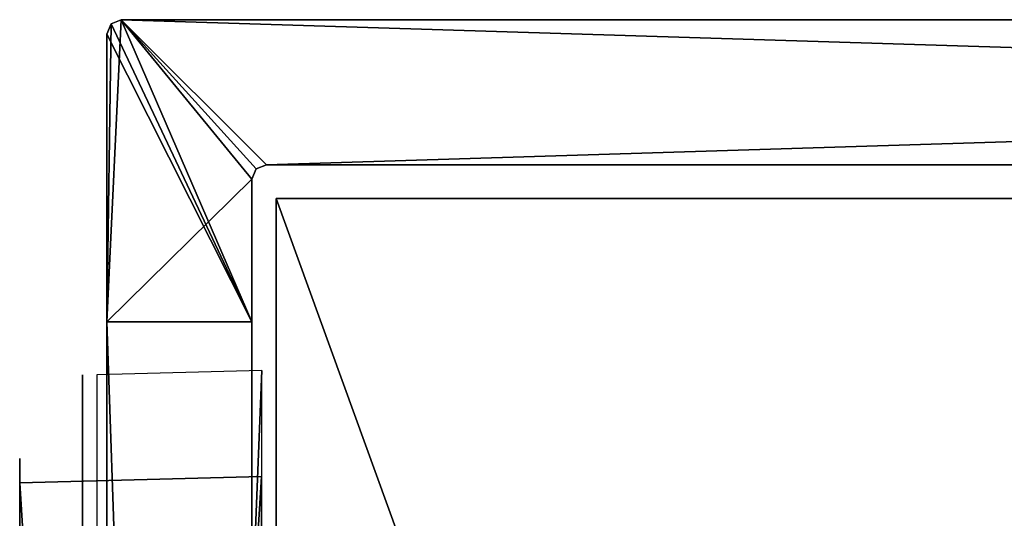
# Model space of a CAD drawing. Header units: millimetres. Extents: x -6 to 97, y -4 to 96.
# Tile 7 of 9: x -5 to 16, y 86 to 96. Entities that reach past the tile are written whole.
import ezdxf

# ---------------------------------------------------------------- set-up
doc = ezdxf.new("R2010")
doc.units = ezdxf.units.MM
doc.header["$LTSCALE"] = 65.185185
for name, color, linetype in [('1', 7, 'CONTINUOUS'), ('10', 7, 'CONTINUOUS'), ('12', 7, 'CONTINUOUS'), ('14', 7, 'CONTINUOUS'), ('15', 7, 'CONTINUOUS'), ('2', 7, 'CONTINUOUS'), ('3', 7, 'CONTINUOUS'), ('73', 7, 'CONTINUOUS'), ('74', 7, 'CONTINUOUS'), ('77', 7, 'CONTINUOUS'), ('78', 7, 'CONTINUOUS'), ('81', 7, 'CONTINUOUS'), ('82', 7, 'CONTINUOUS'), ('84', 7, 'CONTINUOUS'), ('87', 7, 'CONTINUOUS'), ('9', 7, 'CONTINUOUS'), ('90', 7, 'CONTINUOUS'), ('91', 7, 'CONTINUOUS')]:
    doc.layers.add(name, color=color, linetype=linetype)

msp = doc.modelspace()

# ---------------------------------------------------------------- linework, layer by layer
at = {"layer": '1', "color": 250, "linetype": 'Continuous', "true_color": 0x333134}
for points in [[(0.5, 92.6, -49.5), (34.051, 92.6, -49.5), (34.051, 0, -49.5), (0.5, 92.6, -49.5)], [(0.5, 0, -49.5), (0.5, 92.6, -49.5), (34.051, 0, -49.5), (0.5, 0, -49.5)]]:
    msp.add_3dface(points, dxfattribs=at)
at = {"layer": '10', "color": 250, "linetype": 'Continuous', "true_color": 0x333134}
for points in [[(0.5, 89.042, 46.292), (0.5, 92.6, 49.5), (0.5, 89.467, 46.117), (0.5, 89.042, 46.292)], [(0.5, 92.6, 49.5), (0.5, 89.642, 45.692), (0.5, 89.467, 46.117), (0.5, 92.6, 49.5)], [(0.5, 0, 49.5), (0.5, 92.6, 49.5), (0.5, 89.042, 46.292), (0.5, 0, 49.5)], [(0.5, 92.6, -49.5), (0.5, 0, -49.5), (0.5, 3.558, -46.292), (0.5, 92.6, -49.5)], [(0.5, 92.6, 49.5), (0.5, 92.6, -49.5), (0.5, 89.642, 45.692), (0.5, 92.6, 49.5)], [(0.5, 89.642, 45.692), (0.5, 92.6, -49.5), (0.5, 89.642, -45.692), (0.5, 89.642, 45.692)], [(0.5, 89.642, -45.692), (0.5, 92.6, -49.5), (0.5, 89.467, -46.117), (0.5, 89.642, -45.692)], [(0.5, 89.467, -46.117), (0.5, 92.6, -49.5), (0.5, 89.042, -46.292), (0.5, 89.467, -46.117)], [(0.5, 89.042, -46.292), (0.5, 92.6, -49.5), (0.5, 3.558, -46.292), (0.5, 89.042, -46.292)], [(0.5, 3.558, 46.292), (0.5, 0, 49.5), (0.5, 89.042, 46.292), (0.5, 3.558, 46.292)]]:
    msp.add_3dface(points, dxfattribs=at)
at = {"layer": '12', "color": 250, "linetype": 'Continuous', "true_color": 0x1e1e1d}
for points in [[(-4.8, 79.85, 40.535), (-4.8, 5.381, 43.369), (-4.8, 87.219, 43.369), (-4.8, 79.85, 40.535)], [(-4.8, 81.867, 39.994), (-4.8, 79.85, 40.535), (-4.8, 87.219, 43.369), (-4.8, 81.867, 39.994)], [(-4.8, 5.381, -43.369), (-4.8, 12.75, -40.535), (-4.8, 87.219, -43.369), (-4.8, 5.381, -43.369)], [(-4.8, 12.75, -40.535), (-4.8, 79.85, -40.535), (-4.8, 87.219, -43.369), (-4.8, 12.75, -40.535)], [(-4.8, 86.135, 3), (-4.8, 83.885, 36.5), (-4.8, 87.219, 43.369), (-4.8, 86.135, 3)], [(-4.8, 83.885, 36.5), (-4.8, 83.344, 38.517), (-4.8, 87.219, 43.369), (-4.8, 83.885, 36.5)], [(-4.8, 83.344, 38.517), (-4.8, 81.867, 39.994), (-4.8, 87.219, 43.369), (-4.8, 83.344, 38.517)], [(-4.8, 83.85, -5.285), (-4.8, 84.992, -4.979), (-4.8, 87.219, -43.369), (-4.8, 83.85, -5.285)], [(-4.8, 84.992, -4.979), (-4.8, 85.829, -4.142), (-4.8, 87.219, -43.369), (-4.8, 84.992, -4.979)], [(-4.8, 85.829, -4.142), (-4.8, 86.135, -3), (-4.8, 87.219, -43.369), (-4.8, 85.829, -4.142)], [(-4.8, 87.219, -43.369), (-4.8, 86.135, 3), (-4.8, 87.219, 43.369), (-4.8, 87.219, -43.369)], [(-4.8, 87.073, -43.723), (-4.8, 5.381, -43.369), (-4.8, 87.219, -43.369), (-4.8, 87.073, -43.723)], [(-4.8, 87.219, 43.369), (-4.8, 5.527, 43.723), (-4.8, 87.073, 43.723), (-4.8, 87.219, 43.369)], [(-4.8, 5.381, 43.369), (-4.8, 5.527, 43.723), (-4.8, 87.219, 43.369), (-4.8, 5.381, 43.369)], [(-4.8, 86.135, -3), (-4.8, 86.135, 3), (-4.8, 87.219, -43.369), (-4.8, 86.135, -3)], [(-4.8, 79.85, -40.535), (-4.8, 81.867, -39.994), (-4.8, 87.219, -43.369), (-4.8, 79.85, -40.535)], [(-4.8, 81.867, -39.994), (-4.8, 83.344, -38.517), (-4.8, 87.219, -43.369), (-4.8, 81.867, -39.994)], [(-4.8, 83.344, -38.517), (-4.8, 83.885, -36.5), (-4.8, 87.219, -43.369), (-4.8, 83.344, -38.517)], [(-4.8, 83.885, -8.75), (-4.8, 83.85, -5.285), (-4.8, 87.219, -43.369), (-4.8, 83.885, -8.75)], [(-4.8, 83.885, -36.5), (-4.8, 83.885, -8.75), (-4.8, 87.219, -43.369), (-4.8, 83.885, -36.5)], [(-4.8, 86.719, -43.869), (-4.8, 5.527, -43.723), (-4.8, 87.073, -43.723), (-4.8, 86.719, -43.869)], [(-4.8, 5.527, -43.723), (-4.8, 5.381, -43.369), (-4.8, 87.073, -43.723), (-4.8, 5.527, -43.723)], [(-4.8, 5.527, 43.723), (-4.8, 5.881, 43.869), (-4.8, 87.073, 43.723), (-4.8, 5.527, 43.723)], [(-4.8, 5.881, 43.869), (-4.8, 86.719, 43.869), (-4.8, 87.073, 43.723), (-4.8, 5.881, 43.869)], [(-4.8, 5.881, -43.869), (-4.8, 5.527, -43.723), (-4.8, 86.719, -43.869), (-4.8, 5.881, -43.869)], [(-4.8, 83.885, 36.5), (-4.8, 86.135, 3), (-4.8, 85.829, 4.142), (-4.8, 83.885, 36.5)]]:
    msp.add_3dface(points, dxfattribs=at)
at = {"layer": '14', "color": 250, "linetype": 'Continuous', "true_color": 0x1e1e1d}
for points in [[(-4.8, 86.719, 43.869), (-4.8, 5.881, 43.869), (0.2, 86.85, 44), (-4.8, 86.719, 43.869)], [(0.2, 86.85, 44), (-4.8, 5.881, 43.869), (0.2, 5.75, 44), (0.2, 86.85, 44)]]:
    msp.add_3dface(points, dxfattribs=at)
at = {"layer": '15', "color": 250, "linetype": 'Continuous', "true_color": 0x1e1e1d}
for points in [[(0.2, 5.75, -44), (-4.8, 86.719, -43.869), (0.2, 86.85, -44), (0.2, 5.75, -44)], [(-4.8, 5.881, -43.869), (-4.8, 86.719, -43.869), (0.2, 5.75, -44), (-4.8, 5.881, -43.869)]]:
    msp.add_3dface(points, dxfattribs=at)
at = {"layer": '2', "color": 250, "linetype": 'Continuous', "true_color": 0x333134}
for points in [[(0.5, 0, 49.5), (34.051, 92.6, 49.5), (0.5, 92.6, 49.5), (0.5, 0, 49.5)], [(34.051, 0, 49.5), (34.051, 92.6, 49.5), (0.5, 0, 49.5), (34.051, 0, 49.5)]]:
    msp.add_3dface(points, dxfattribs=at)
at = {"layer": '3', "color": 250, "linetype": 'Continuous', "true_color": 0x333134}
for points in [[(-3.5, 88.011, 44.664), (-3.5, 88.953, 45.603), (-3.5, 88.247, 44.097), (-3.5, 88.011, 44.664)], [(-3.5, 87.447, 44.897), (-3.5, 88.953, 45.603), (-3.5, 88.011, 44.664), (-3.5, 87.447, 44.897)], [(-3.5, 3.647, 45.603), (-3.5, 88.953, 45.603), (-3.5, 87.447, 44.897), (-3.5, 3.647, 45.603)], [(-3.5, 88.247, -44.097), (-3.5, 88.953, -45.603), (-3.5, 88.014, -44.661), (-3.5, 88.247, -44.097)], [(-3.5, 88.247, 44.097), (-3.5, 88.953, -45.603), (-3.5, 88.247, -44.097), (-3.5, 88.247, 44.097)], [(-3.5, 88.953, -45.603), (-3.5, 87.447, -44.897), (-3.5, 88.014, -44.661), (-3.5, 88.953, -45.603)], [(-3.5, 88.953, -45.603), (-3.5, 3.647, -45.603), (-3.5, 5.153, -44.897), (-3.5, 88.953, -45.603)], [(-3.5, 88.953, 45.603), (-3.5, 88.953, -45.603), (-3.5, 88.247, 44.097), (-3.5, 88.953, 45.603)], [(-3.5, 87.447, -44.897), (-3.5, 88.953, -45.603), (-3.5, 5.153, -44.897), (-3.5, 87.447, -44.897)], [(-3.5, 5.153, 44.897), (-3.5, 3.647, 45.603), (-3.5, 87.447, 44.897), (-3.5, 5.153, 44.897)]]:
    msp.add_3dface(points, dxfattribs=at)
at = {"layer": '73', "linetype": 'Continuous'}
for points in [[(-2.912, 96.212, 124.571), (0, 90.05, 124.571), (-2.7, 96.3, 124.571), (-2.912, 96.212, 124.571)], [(0.3, 93.3, 124.571), (93.7, 93.3, 124.571), (-2.7, 96.3, 124.571), (0.3, 93.3, 124.571)], [(-2.7, 96.3, 124.571), (93.7, 93.3, 124.571), (96.7, 96.3, 124.571), (-2.7, 96.3, 124.571)], [(0.088, 93.212, 124.571), (0.3, 93.3, 124.571), (-2.7, 96.3, 124.571), (0.088, 93.212, 124.571)], [(0, 93, 124.571), (0.088, 93.212, 124.571), (-2.7, 96.3, 124.571), (0, 93, 124.571)], [(0, 90.05, 124.571), (0, 93, 124.571), (-2.7, 96.3, 124.571), (0, 90.05, 124.571)], [(-3, 96, 124.571), (0, 90.05, 124.571), (-2.912, 96.212, 124.571), (-3, 96, 124.571)], [(-3, 90.05, 124.571), (0, 90.05, 124.571), (-3, 96, 124.571), (-3, 90.05, 124.571)]]:
    msp.add_3dface(points, dxfattribs=at)
at = {"layer": '74', "linetype": 'Continuous'}
for points in [[(-3, 90.05, -125.429), (-2.7, 96.3, -125.429), (0, 93, -125.429), (-3, 90.05, -125.429)], [(-2.912, 96.212, -125.429), (-2.7, 96.3, -125.429), (-3, 90.05, -125.429), (-2.912, 96.212, -125.429)], [(-2.7, 96.3, -125.429), (0.3, 93.3, -125.429), (0.088, 93.212, -125.429), (-2.7, 96.3, -125.429)], [(96.7, 96.3, -125.429), (0.3, 93.3, -125.429), (-2.7, 96.3, -125.429), (96.7, 96.3, -125.429)], [(0, 93, -125.429), (-2.7, 96.3, -125.429), (0.088, 93.212, -125.429), (0, 93, -125.429)], [(93.7, 93.3, -125.429), (0.3, 93.3, -125.429), (96.7, 96.3, -125.429), (93.7, 93.3, -125.429)], [(-3, 96, -125.429), (-2.912, 96.212, -125.429), (-3, 90.05, -125.429), (-3, 96, -125.429)], [(0, 90.05, -125.429), (-3, 90.05, -125.429), (0, 93, -125.429), (0, 90.05, -125.429)]]:
    msp.add_3dface(points, dxfattribs=at)
at = {"layer": '77', "linetype": 'Continuous'}
for points in [[(-3, 90.05, -46.429), (-3, 96, -125.429), (-3, 90.05, -54.429), (-3, 90.05, -46.429)], [(-3, 96, -125.429), (-3, 90.05, -125.429), (-3, 90.05, -54.429), (-3, 96, -125.429)], [(-3, 90.05, 124.571), (-3, 96, 124.571), (-3, 96, -125.429), (-3, 90.05, 124.571)], [(-3, 90.05, 124.571), (-3, 96, -125.429), (-3, 90.05, -46.429), (-3, 90.05, 124.571)], [(-3, 2.55, -46.429), (-3, 90.05, -46.429), (-3, 90.05, -54.429), (-3, 2.55, -46.429)], [(-3, 2.55, -54.429), (-3, 2.55, -46.429), (-3, 90.05, -54.429), (-3, 2.55, -54.429)]]:
    msp.add_3dface(points, dxfattribs=at)
at = {"layer": '78', "linetype": 'Continuous'}
for points in [[(-2.7, 96.3, 124.571), (96.7, 96.3, 124.571), (96.7, 96.3, -125.429), (-2.7, 96.3, 124.571)], [(-2.7, 96.3, 124.571), (96.7, 96.3, -125.429), (-2.7, 96.3, -125.429), (-2.7, 96.3, 124.571)]]:
    msp.add_3dface(points, dxfattribs=at)
at = {"layer": '81', "linetype": 'Continuous'}
for points in [[(0, 93, 124.571), (0, 90.05, 124.571), (0, 90.05, -46.429), (0, 93, 124.571)], [(0, 93, 124.571), (0, 90.05, -125.429), (0, 93, -125.429), (0, 93, 124.571)], [(0, 90.05, -125.429), (0, 93, 124.571), (0, 90.05, -54.429), (0, 90.05, -125.429)], [(0, 90.05, -54.429), (0, 93, 124.571), (0, 90.05, -46.429), (0, 90.05, -54.429)], [(0, 2.55, -54.429), (0, 90.05, -54.429), (0, 90.05, -46.429), (0, 2.55, -54.429)], [(0, 2.55, -46.429), (0, 2.55, -54.429), (0, 90.05, -46.429), (0, 2.55, -46.429)]]:
    msp.add_3dface(points, dxfattribs=at)
at = {"layer": '82', "linetype": 'Continuous'}
for points in [[(93.7, 93.3, 124.571), (0.3, 93.3, 124.571), (0.3, 93.3, -125.429), (93.7, 93.3, 124.571)], [(93.7, 93.3, 124.571), (0.3, 93.3, -125.429), (93.7, 93.3, -125.429), (93.7, 93.3, 124.571)]]:
    msp.add_3dface(points, dxfattribs=at)
at = {"layer": '84', "color": 2, "linetype": 'Continuous'}
for points in [[(0, 90.05, 124.571), (-3, 90.05, -46.429), (0, 90.05, -46.429), (0, 90.05, 124.571)], [(0, 90.05, 124.571), (-3, 90.05, 124.571), (-3, 90.05, -46.429), (0, 90.05, 124.571)]]:
    msp.add_3dface(points, dxfattribs=at)
at = {"layer": '87', "linetype": 'Continuous'}
for points in [[(-2.912, 96.212, 124.571), (-2.7, 96.3, 124.571), (-2.912, 96.212, -125.429), (-2.912, 96.212, 124.571)], [(-2.7, 96.3, 124.571), (-2.7, 96.3, -125.429), (-2.912, 96.212, -125.429), (-2.7, 96.3, 124.571)], [(-3, 96, 124.571), (-2.912, 96.212, 124.571), (-3, 96, -125.429), (-3, 96, 124.571)], [(-2.912, 96.212, 124.571), (-2.912, 96.212, -125.429), (-3, 96, -125.429), (-2.912, 96.212, 124.571)]]:
    msp.add_3dface(points, dxfattribs=at)
at = {"layer": '9', "color": 250, "linetype": 'Continuous', "true_color": 0x333134}
for points in [[(0.208, 89.042, 45.992), (-3.208, 3.647, 45.903), (0.208, 3.558, 45.992), (0.208, 89.042, 45.992)], [(-3.208, 88.953, 45.903), (-3.208, 3.647, 45.903), (0.208, 89.042, 45.992), (-3.208, 88.953, 45.903)]]:
    msp.add_3dface(points, dxfattribs=at)
at = {"layer": '90', "linetype": 'Continuous'}
for points in [[(-3, 90.05, -54.429), (0, 90.05, -54.429), (0, 2.55, -54.429), (-3, 90.05, -54.429)], [(-3, 2.55, -54.429), (-3, 90.05, -54.429), (0, 2.55, -54.429), (-3, 2.55, -54.429)]]:
    msp.add_3dface(points, dxfattribs=at)
at = {"layer": '91', "linetype": 'Continuous'}
for points in [[(-3, 90.05, -54.429), (-3, 90.05, -125.429), (0, 90.05, -54.429), (-3, 90.05, -54.429)], [(-3, 90.05, -125.429), (0, 90.05, -125.429), (0, 90.05, -54.429), (-3, 90.05, -125.429)]]:
    msp.add_3dface(points, dxfattribs=at)

doc.saveas('drawing.dxf')
